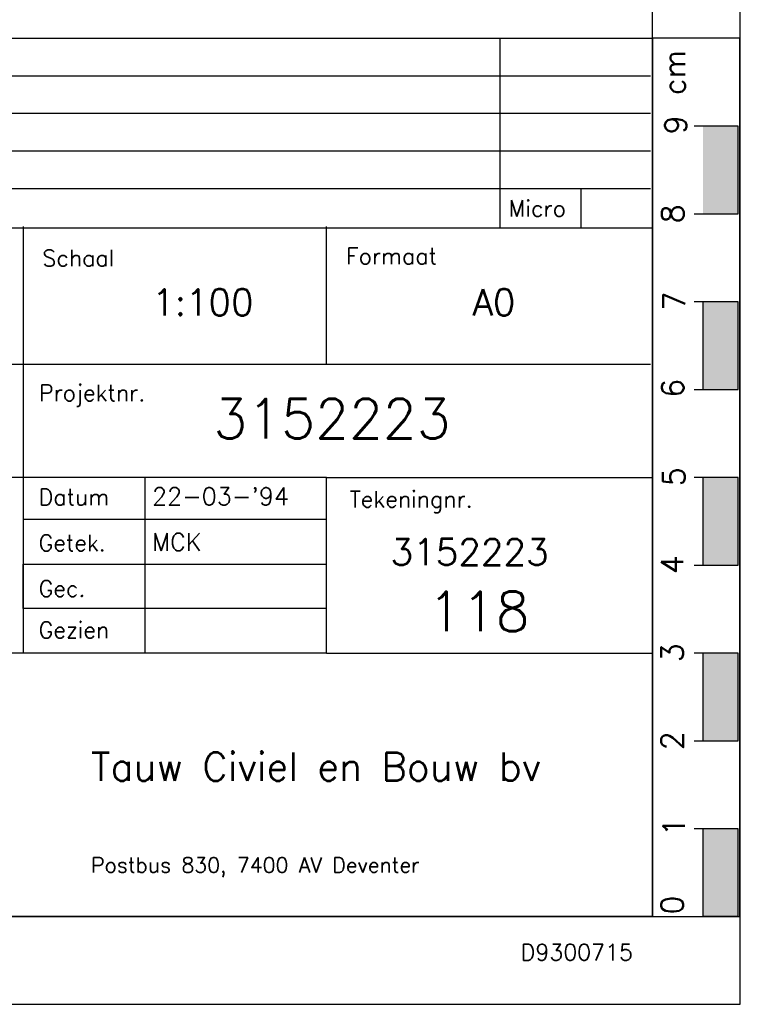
# Model space of a CAD drawing. Extents: x 0 to 118900, y 0 to 84100.
# Tile 17 of 20: x 110693 to 118900, y 0 to 11213. Entities that reach past the tile are written whole.
import ezdxf
from ezdxf.enums import TextEntityAlignment as Align

# ---------------------------------------------------------------- set-up
doc = ezdxf.new("R2010")
doc.units = 0
doc.header["$LTSCALE"] = 60
doc.header["$MEASUREMENT"] = 0
for name, color, linetype in [('BETON', 8, 'CONTINUOUS'), ('KADER', 2, 'CONTINUOUS'), ('STEMPEL', 4, 'CONTINUOUS'), ('WEGEN-TEGELPADEN', 130, 'CONTINUOUS')]:
    doc.layers.add(name, color=color, linetype=linetype)
doc.styles.add('ROMANS', font='romans')
doc.styles.get("Standard").update_dxf_attribs({"font": 'simplex'})

# ---------------------------------------------------------------- blocks, each defined once
blk = doc.blocks.new('STEMPEL')
at = {"layer": 'WEGEN-TEGELPADEN'}
blk.add_lwpolyline([(73111, 47751), (58795, 47751)], dxfattribs=at)
at = {"layer": 'WEGEN-TEGELPADEN', "color": 1}
blk.add_lwpolyline([(73111, 47751), (76823, 47751)], dxfattribs=at)
blk.add_text('Tauw Civiel en Bouw bv', height=321.43, dxfattribs=at).set_placement((70429, 46297))
at = {"layer": 'WEGEN-TEGELPADEN'}
blk.add_text('Postbus 830, 7400 AV Deventer', height=171.43, dxfattribs=at).set_placement((70429, 45251))

msp = doc.modelspace()

# ---------------------------------------------------------------- linework, layer by layer
at = {"layer": 'KADER', "color": 3}
msp.add_lwpolyline([(0, 0), (118900, 0), (118900, 0), (118900, 84100), (0, 84100)], close=True, dxfattribs=at)
msp.add_lwpolyline([(0, 0), (118900, 0), (118900, 0), (118900, 84100), (0, 84100)], close=True, dxfattribs=at)
at = {"layer": 'KADER'}
msp.add_lwpolyline([(1000, 1000), (117900, 1000), (117900, 1000), (117900, 83100), (1000, 83100)], close=True, dxfattribs=at)
msp.add_lwpolyline([(1000, 1000), (117900, 1000), (117900, 1000), (117900, 83100), (1000, 83100)], close=True, dxfattribs=at)
at = {"layer": 'STEMPEL', "color": 1}
msp.add_line((99866, 11002), (117900, 11002), dxfattribs=at)
at = {"layer": 'STEMPEL'}
for p, q in [((118476, 7000), (118476, 8000)), ((114189, 6000), (99873, 6000))]:
    msp.add_line(p, q, dxfattribs=at)
for points in [[(116162, 11000), (116162, 8843)], [(118890, 11002), (118890, 1000)], [(117876, 10571), (99876, 10571)], [(117876, 10143), (99876, 10143)], [(117876, 9714), (99876, 9714)], [(117876, 9286), (99876, 9286)], [(110733, 8857), (110733, 4000)], [(114189, 7286), (114189, 8857)], [(117876, 7286), (99876, 7286)], [(112117, 6000), (112117, 4000)], [(118476, 5000), (118476, 6000)], [(114189, 5521), (110733, 5521)], [(112117, 4507), (110733, 4507), (110733, 5014), (114189, 5014)], [(114189, 4507), (112117, 4507)], [(114189, 4000), (99873, 4000)], [(118476, 3000), (118476, 4000)], [(118876, 1000), (118476, 1000), (118476, 2000)]]:
    msp.add_lwpolyline(points, dxfattribs=at)
at = {"layer": 'STEMPEL', "linetype": 'Continuous'}
for points in [[(118890, 11002), (117900, 11002)], [(117084, 9286), (117084, 8843)], [(117900, 1000), (118890, 1000)]]:
    msp.add_lwpolyline(points, dxfattribs=at)
at = {"layer": 'STEMPEL', "color": 1}
for points in [[(117900, 11002), (117900, 1000)], [(118376, 9000), (118876, 9000), (118876, 10000), (118376, 10000)], [(99866, 8843), (117900, 8843)], [(118376, 7000), (118876, 7000), (118876, 8000), (118376, 8000)], [(114189, 4000), (114189, 6000), (117900, 6000)], [(118376, 5000), (118876, 5000), (118876, 6000), (118376, 6000)], [(114189, 4000), (117900, 4000)], [(118376, 3000), (118876, 3000), (118876, 4000), (118376, 4000)], [(118876, 1000), (118876, 2000), (118376, 2000)], [(117900, 1000), (99866, 1000)]]:
    msp.add_lwpolyline(points, dxfattribs=at)
for points in [[(118476, 10000), (118876, 10000), (118476, 9000), (118876, 9000)], [(118476, 8000), (118876, 8000), (118476, 7000), (118876, 7000)], [(118476, 6000), (118876, 6000), (118476, 5000), (118876, 5000)], [(118476, 4000), (118876, 4000), (118476, 3000), (118876, 3000)], [(118476, 2000), (118876, 2000), (118476, 1000), (118876, 1000)]]:
    msp.add_solid(points, dxfattribs=at)

# ---------------------------------------------------------------- block references
at = {"layer": 'BETON'}
msp.add_blockref('STEMPEL', (41077, -43751), dxfattribs=at)

# ---------------------------------------------------------------- texts
at = {"layer": 'KADER', "color": 3, "style": 'ROMANS'}
msp.add_text('D9300715', height=185, dxfattribs=at).set_placement((116400, 500))
msp.add_text('D9300715', height=185, dxfattribs=at).set_placement((116400, 500))
at = {"layer": 'STEMPEL'}
msp.add_text('cm', height=250, rotation=90, dxfattribs=at).set_placement((118273, 10868), align=Align.RIGHT)
for s, p in [('9', (118289, 10015)), ('8', (118255, 9002)), ('7', (118273, 8008)), ('6', (118255, 7015)), ('5', (118268, 6008)), ('4', (118250, 5006)), ('3', (118250, 4004)), ('2', (118250, 3002)), ('1', (118268, 2021)), ('0', (118250, 1130))]:
    msp.add_text(s, height=250, rotation=90, dxfattribs=at).set_placement(p, align=Align.CENTER)
for s, height, p in [('Micro', 185.7, (116261, 8970)), ('Schaal', 185.7, (110951, 8405)), ('Formaat', 185.7, (114410, 8428)), ('Projektnr.', 185.7, (110913, 6870)), ('Datum', 185.7, (110909, 5683)), ('Tekeningnr.', 185.71, (114451, 5659)), ('Getek.', 185.7, (110909, 5162)), ('Gec.', 185.7, (110909, 4641)), ('Gezien', 185.7, (110909, 4170))]:
    msp.add_text(s, height=height, dxfattribs=at).set_placement(p)
at = {"layer": 'STEMPEL', "color": 7, "style": 'ROMANS'}
for s, p in [('1:100', (112200, 7845)), ('A0', (115850, 7845))]:
    msp.add_text(s, height=300, dxfattribs=at).set_placement(p)
at = {"layer": 'STEMPEL', "color": 1, "style": 'ROMANS'}
msp.add_text('3152223 ', height=450, dxfattribs=at).set_placement((112900, 6445))
at = {"layer": 'STEMPEL', "color": 4, "style": 'ROMANS'}
for s, p in [("22-03-'94", (112200, 5685)), ('MCK', (112200, 5165))]:
    msp.add_text(s, height=200, dxfattribs=at).set_placement(p)
at = {"layer": 'STEMPEL', "color": 7, "style": 'ROMANS'}
msp.add_text('3152223 ', height=300, dxfattribs=at).set_placement((115920, 5000), align=Align.CENTER)
at = {"layer": 'STEMPEL', "color": 1, "style": 'ROMANS'}
msp.add_text('118', height=450, dxfattribs=at).set_placement((115920, 4250), align=Align.CENTER)

doc.saveas('drawing.dxf')
